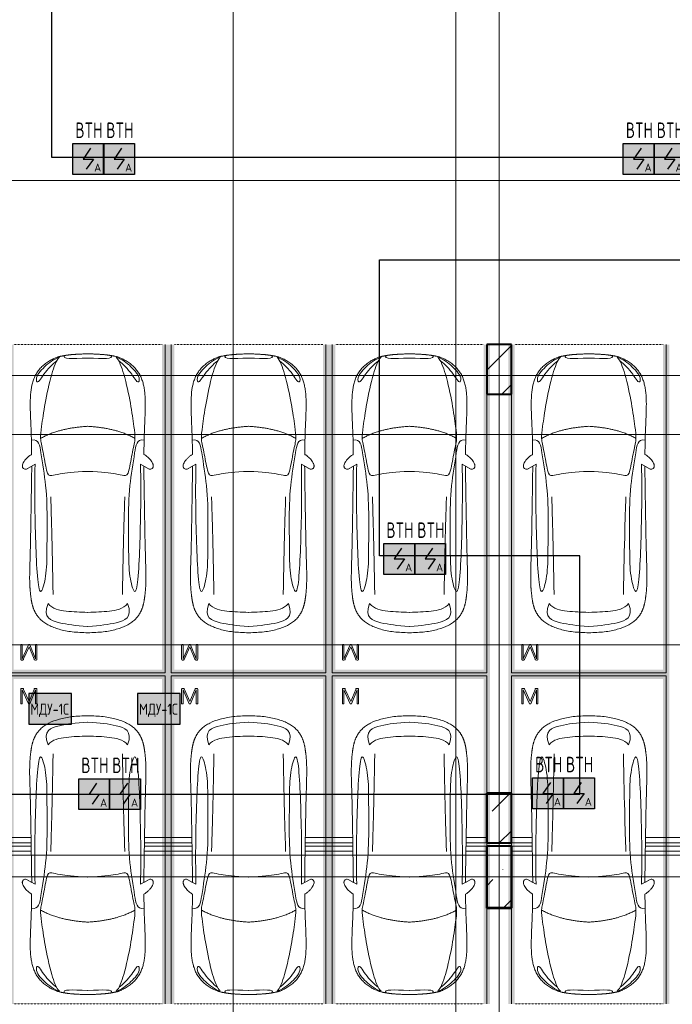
# Model space of a CAD drawing. Header units: millimetres. Extents: x -135639 to 224623, y -383017 to -59102.
# Tile 191 of 256: x 103143 to 113694, y -304223 to -288318. Entities that reach past the tile are written whole.
import ezdxf
from ezdxf.enums import TextEntityAlignment as Align

# ---------------------------------------------------------------- set-up
doc = ezdxf.new("R2010")
doc.units = ezdxf.units.MM
for name, pattern in [('CONTINOUS', [0]), ('Линия сетки', [25, 20, -2.5, 0, -2.5]), ('Невидимые', [5, 3, -2]), ('Штрих_3_3_', [6, 3, -3])]:
    doc.linetypes.add(name, pattern=pattern)
for name, color, linetype, lineweight in [('A-000-M_MASS', 7, 'Continuous', 18), ('A-200-M_WALL_INT', 7, 'Continuous', 18), ('C-953-M_PARKING', 7, 'Continuous', 18), ('C-953-MH_PARKING', 7, 'Невидимые', 18), ('S-280-M_COLUMN', 7, 'Continuous', 18), ('Z-030-M_GRID', 7, 'Continuous', 9), ('Арматура воздуховодов', 7, 'Continuous', 18), ('ОС', 5, 'Continuous', 25), ('ПС', 7, 'Continuous', 40), ('СС-011-ПОЖ-СИГНАЛИЗАЦИЯ', 1, 'Continuous', 30)]:
    doc.layers.add(name, color=color, linetype=linetype, lineweight=lineweight)
doc.layers.add('ССПС', color=5, linetype='Continuous')
doc.styles.add('1111', font='isocpeur.ttf')

# ---------------------------------------------------------------- blocks, each defined once
blk = doc.blocks.new('A_PAR_Parking - M-2663509-B2_-11_400_')
at = {"layer": 'C-953-M_PARKING', "true_color": 0xf7f9fb}
blk.add_hatch(color=7, dxfattribs=at).paths.add_polyline_path([(-1300, 2650), (-1300, -2700), (1300, -2700), (1300, 2650), (1200, 2650), (1200, -2600), (-1200, -2600), (-1200, 2650)])
at = {"layer": 'A-000-M_MASS', "color": 253, "true_color": 0xaaaaaa}
for p, q in [((-853, 717), (-993, 639)), ((-906, 687), (-993, 639)), ((853, 717), (993, 639)), ((993, 639), (906, 687))]:
    blk.add_line(p, q, dxfattribs=at)
for centre, start, end in [((-1010, 678), 223.4184, 293.9305), ((1010, 678), 246.0695, 316.5816)]:
    blk.add_arc(centre, 42.2, start, end, dxfattribs=at)
for points, knots in [([(-908, 876), (-908, 976), (-911, 1161), (-920, 1362), (-926, 1508), (-930, 1645), (-930, 1769), (-922, 1880), (-911, 1957), (-894, 2031), (-871, 2100), (-841, 2165), (-809, 2216), (-779, 2254), (-754, 2281), (-727, 2307), (-698, 2332), (-667, 2355), (-636, 2376), (-604, 2395), (-574, 2412), (-545, 2426), (-519, 2438), (-500, 2445), (-485, 2450), (-474, 2453), (-463, 2456), (-452, 2458), (-440, 2461), (-428, 2463), (-414, 2466), (-402, 2468), (-391, 2470), (-383, 2471), (-376, 2473), (-370, 2474), (-363, 2475), (-356, 2476), (-349, 2477), (-343, 2478), (-337, 2479), (-330, 2480), (-324, 2481), (-317, 2481), (-309, 2482), (-301, 2483), (-293, 2484), (-285, 2485), (-276, 2486), (-263, 2487), (-249, 2488), (-235, 2489), (-223, 2490), (-211, 2491), (-199, 2492), (-186, 2493), (-168, 2494), (-148, 2495), (-127, 2496), (-106, 2497), (-77, 2498), (-40, 2500), (-13, 2501), (1, 2501)], [-1, -1, -1, -1, -0.913265, -0.826531, -0.783163, -0.739796, -0.653061, -0.612245, -0.571429, -0.530612, -0.489796, -0.44898, -0.408163, -0.387755, -0.367347, -0.346939, -0.326531, -0.306122, -0.285714, -0.265306, -0.244898, -0.22449, -0.204082, -0.183673, -0.173469, -0.163265, -0.153061, -0.142857, -0.132653, -0.122449, -0.112245, -0.102041, -0.096939, -0.091837, -0.086735, -0.084184, -0.081633, -0.076531, -0.07398, -0.071429, -0.068878, -0.066327, -0.063776, -0.061224, -0.058673, -0.056122, -0.053571, -0.05102, -0.048469, -0.045918, -0.040816, -0.038265, -0.035714, -0.033163, -0.030612, -0.028061, -0.02551, -0.020408, -0.017857, -0.015306, -0.010204, -0.005102, 0, 0, 0, 0]), ([(-480, 2441), (-586, 2392), (-719, 2283), (-847, 2128), (-828, 2057)], [0, 0, 0, 0, 0.53668, 1.024735, 1.024735, 1.024735, 1.024735]), ([(-459, 2446), (-508, 2398), (-601, 2147), (-696, 1684), (-744, 1354), (-774, 1106), (-734, 996), (-660, 552), (-618, 522), (-447, 565), (-234, 590), (-2, 602)], [0, 0, 0, 0, 0.884172, 2.058368, 3.212407, 3.977765, 4.871213, 5.547774, 6.288901, 6.772879, 7.454401, 7.454401, 7.454401, 7.454401]), ([(1, 2501), (22, 2500), (51, 2499), (88, 2498), (113, 2497), (137, 2496), (160, 2494), (181, 2493), (201, 2492), (219, 2491), (237, 2489), (253, 2488), (268, 2487), (282, 2485), (295, 2484), (307, 2483), (320, 2481), (330, 2480), (338, 2479), (345, 2478), (350, 2477), (356, 2476), (361, 2475), (366, 2474), (371, 2473), (377, 2472), (385, 2471), (393, 2469), (403, 2467), (416, 2465), (434, 2462), (454, 2458), (476, 2453), (498, 2446), (521, 2437), (555, 2422), (605, 2396), (669, 2355), (730, 2307), (773, 2263), (802, 2225), (823, 2195), (841, 2164), (857, 2132), (871, 2099), (887, 2053), (904, 1994), (915, 1931), (922, 1879), (926, 1839), (928, 1798), (930, 1756), (930, 1720), (931, 1690), (931, 1667), (930, 1645), (930, 1621), (929, 1598), (929, 1566), (927, 1526), (925, 1459), (919, 1336), (911, 1145), (908, 970), (908, 876)], [-1, -1, -1, -1, -0.992347, -0.98852, -0.984694, -0.980867, -0.977041, -0.973214, -0.969388, -0.965561, -0.961735, -0.957908, -0.954082, -0.950255, -0.946429, -0.942602, -0.938776, -0.933673, -0.931122, -0.928571, -0.92602, -0.923469, -0.920918, -0.918367, -0.915816, -0.913265, -0.908163, -0.903061, -0.897959, -0.887755, -0.877551, -0.857143, -0.836735, -0.816327, -0.795918, -0.77551, -0.734694, -0.693878, -0.653061, -0.612245, -0.591837, -0.571429, -0.55102, -0.530612, -0.510204, -0.489796, -0.44898, -0.408163, -0.387755, -0.367347, -0.346939, -0.326531, -0.306122, -0.295918, -0.285714, -0.27551, -0.265306, -0.255102, -0.244898, -0.22449, -0.204082, -0.163265, -0.081633, 0, 0, 0, 0]), ([(459, 2446), (508, 2398), (601, 2147), (696, 1684), (744, 1354), (774, 1106), (734, 996), (660, 552), (618, 522), (447, 565), (234, 590), (2, 602)], [0, 0, 0, 0, 0.884172, 2.058368, 3.212407, 3.977765, 4.871213, 5.547774, 6.288901, 6.772879, 7.454401, 7.454401, 7.454401, 7.454401]), ([(480, 2441), (586, 2392), (719, 2283), (847, 2128), (828, 2057)], [0, 0, 0, 0, 0.53668, 1.024735, 1.024735, 1.024735, 1.024735]), ([(-828, 2057), (-803, 2016), (-728, 2173), (-566, 2339), (-505, 2381)], [0, 0, 0, 0, 0.497572, 1.022643, 1.022643, 1.022643, 1.022643]), ([(828, 2057), (803, 2016), (728, 2173), (566, 2339), (505, 2381)], [0, 0, 0, 0, 0.497572, 1.022643, 1.022643, 1.022643, 1.022643]), ([(-908, 1106), (-792, 1130), (-753, 859), (-663, 332), (-655, -196), (-661, -684), (-663, -1068), (-764, -1443), (-817, -1157), (-842, -605), (-857, -17), (-857, 454), (-853, 717)], [0, 0, 0, 0, 1.013953, 2.476159, 4.172855, 5.704608, 7.082231, 8.244161, 9.589947, 11.154659, 12.917121, 14.362976, 14.362976, 14.362976, 14.362976]), ([(908, 1106), (792, 1130), (753, 859), (663, 332), (655, -196), (661, -684), (663, -1068), (764, -1443), (817, -1157), (842, -605), (857, -17), (857, 454), (853, 717)], [0, 0, 0, 0, 1.013953, 2.476159, 4.172855, 5.704608, 7.082231, 8.244161, 9.589947, 11.154659, 12.917121, 14.362976, 14.362976, 14.362976, 14.362976]), ([(-1041, 649), (-1044, 652), (-1049, 657), (-1053, 664), (-1055, 669), (-1057, 675), (-1058, 682), (-1058, 688), (-1058, 702), (-1052, 723), (-1036, 756), (-1011, 790), (-985, 818), (-962, 839), (-944, 853), (-926, 866), (-914, 873), (-908, 876)], [-1, -1, -1, -1, -0.941667, -0.9125, -0.883333, -0.854167, -0.825, -0.795833, -0.766667, -0.65, -0.533333, -0.4, -0.266667, -0.2, -0.133333, -0.066667, 0, 0, 0, 0]), ([(908, 876), (913, 873), (923, 867), (944, 853), (971, 832), (1000, 803), (1026, 771), (1043, 742), (1053, 719), (1057, 703), (1059, 690), (1058, 680), (1056, 673), (1054, 666), (1050, 658), (1045, 652), (1041, 649)], [-1, -1, -1, -1, -0.941667, -0.883333, -0.766667, -0.65, -0.533333, -0.4, -0.333333, -0.266667, -0.2, -0.166667, -0.133333, -0.1, -0.066667, 0, 0, 0, 0]), ([(0, -2004), (-45, -2004), (-132, -2001), (-252, -1991), (-362, -1974), (-462, -1950), (-551, -1921), (-630, -1886), (-686, -1853), (-726, -1824), (-753, -1802), (-774, -1782), (-789, -1766), (-799, -1753), (-809, -1740), (-819, -1727), (-828, -1714), (-836, -1701), (-844, -1688), (-851, -1674), (-858, -1661), (-864, -1647), (-870, -1634), (-876, -1620), (-881, -1606), (-885, -1592), (-890, -1578), (-894, -1565), (-897, -1551), (-901, -1537), (-904, -1524), (-907, -1510), (-909, -1497), (-912, -1483), (-914, -1470), (-916, -1457), (-918, -1444), (-919, -1432), (-921, -1419), (-923, -1403), (-925, -1383), (-928, -1361), (-930, -1339), (-932, -1318), (-934, -1290), (-936, -1257), (-938, -1218), (-939, -1179), (-940, -1139), (-940, -1097), (-939, -1039), (-938, -958), (-934, -846), (-931, -714), (-926, -559), (-923, -376), (-919, -163), (-915, 82), (-911, 315), (-908, 521), (-907, 631), (-906, 687)], [-1, -1, -1, -1, -0.97619, -0.952381, -0.928571, -0.904762, -0.880952, -0.857143, -0.833333, -0.821429, -0.809524, -0.797619, -0.791667, -0.785714, -0.779762, -0.77381, -0.767857, -0.761905, -0.755952, -0.75, -0.744048, -0.738095, -0.732143, -0.72619, -0.720238, -0.714286, -0.708333, -0.702381, -0.696429, -0.690476, -0.684524, -0.678571, -0.672619, -0.666667, -0.660714, -0.654762, -0.64881, -0.642857, -0.636905, -0.630952, -0.619048, -0.607143, -0.595238, -0.583333, -0.571429, -0.547619, -0.52381, -0.5, -0.47619, -0.452381, -0.428571, -0.380952, -0.333333, -0.285714, -0.238095, -0.190476, -0.142857, -0.095238, -0.047619, -0.02381, 0, 0, 0, 0]), ([(906, 687), (907, 631), (908, 521), (911, 367), (913, 222), (916, 41), (919, -163), (923, -376), (926, -559), (930, -688), (932, -780), (934, -844), (936, -902), (938, -956), (939, -1007), (940, -1053), (940, -1097), (940, -1139), (939, -1179), (938, -1218), (936, -1257), (934, -1290), (932, -1318), (930, -1339), (928, -1361), (925, -1383), (923, -1403), (921, -1419), (919, -1432), (918, -1444), (916, -1457), (914, -1470), (912, -1483), (909, -1497), (907, -1510), (904, -1524), (901, -1537), (897, -1551), (894, -1565), (890, -1578), (885, -1592), (881, -1606), (876, -1620), (870, -1634), (864, -1647), (858, -1661), (851, -1674), (844, -1688), (836, -1701), (828, -1714), (819, -1727), (809, -1740), (799, -1753), (789, -1766), (774, -1782), (753, -1802), (726, -1824), (686, -1853), (607, -1900), (495, -1942), (362, -1974), (252, -1991), (132, -2001), (45, -2004), (0, -2004)], [-1, -1, -1, -1, -0.97619, -0.952381, -0.928571, -0.904762, -0.857143, -0.809524, -0.761905, -0.714286, -0.690476, -0.666667, -0.642857, -0.619048, -0.595238, -0.571429, -0.547619, -0.52381, -0.5, -0.47619, -0.452381, -0.428571, -0.416667, -0.404762, -0.392857, -0.380952, -0.369048, -0.363095, -0.357143, -0.35119, -0.345238, -0.339286, -0.333333, -0.327381, -0.321429, -0.315476, -0.309524, -0.303571, -0.297619, -0.291667, -0.285714, -0.279762, -0.27381, -0.267857, -0.261905, -0.255952, -0.25, -0.244048, -0.238095, -0.232143, -0.22619, -0.220238, -0.214286, -0.208333, -0.202381, -0.190476, -0.178571, -0.166667, -0.142857, -0.095238, -0.071429, -0.047619, -0.02381, 0, 0, 0, 0]), ([(-643, -1535), (-732, -1765), (-468, -1855), (-203, -1891), (-2, -1902)], [0, 0, 0, 0, 0.867049, 1.684227, 1.684227, 1.684227, 1.684227]), ([(-643, -1535), (-570, -1622), (-349, -1664), (-124, -1672), (-2, -1676)], [0, 0, 0, 0, 0.616728, 1.242165, 1.242165, 1.242165, 1.242165]), ([(643, -1535), (732, -1765), (468, -1855), (203, -1891), (2, -1902)], [0, 0, 0, 0, 0.867049, 1.684227, 1.684227, 1.684227, 1.684227]), ([(643, -1535), (570, -1622), (349, -1664), (124, -1672), (2, -1676)], [0, 0, 0, 0, 0.616728, 1.242165, 1.242165, 1.242165, 1.242165])]:
    blk.add_open_spline(points, degree=3, knots=knots, dxfattribs=at)
for points, degree in [([(-376, 2470), (-425, 2412), (-257, 2425), (-2, 2432)], 3), ([(376, 2470), (425, 2412), (257, 2425), (2, 2432)], 3), ([(-2, 1330), (-478, 1299), (-762, 1135)], 2), ([(2, 1330), (478, 1299), (762, 1135)], 2), ([(-599, 190), (-592, 24), (-575, -588), (-560, -1389)], 3), ([(599, 190), (592, 24), (575, -588), (560, -1389)], 3)]:
    blk.add_open_spline(points, degree=degree, dxfattribs=at)
at = {"layer": 'C-953-M_PARKING', "color": 253, "true_color": 0xaaaaaa}
for p, q in [((-1250, -2650), (-1250, 2650)), ((1250, 2650), (1250, -2650)), ((823, -2198), (822, -2200)), ((822, -2200), (822, -2434)), ((825, -2196), (823, -2198)), ((823, -2198), (825, -2196)), ((828, -2195), (825, -2196)), ((825, -2196), (828, -2195)), ((834, -2195), (828, -2195)), ((840, -2195), (834, -2195)), ((844, -2196), (840, -2195)), ((840, -2195), (844, -2196)), ((846, -2198), (844, -2196)), ((844, -2196), (846, -2198)), ((846, -2200), (846, -2198)), ((938, -2199), (846, -2425)), ((846, -2425), (846, -2200)), ((939, -2197), (938, -2199)), ((938, -2199), (939, -2197)), ((941, -2196), (939, -2197)), ((939, -2197), (941, -2196)), ((944, -2195), (941, -2196)), ((941, -2196), (944, -2195)), ((949, -2195), (944, -2195)), ((944, -2195), (949, -2195)), ((953, -2195), (949, -2195)), ((949, -2195), (953, -2195)), ((956, -2196), (953, -2195)), ((953, -2195), (956, -2196)), ((958, -2197), (956, -2196)), ((956, -2196), (958, -2197)), ((960, -2199), (958, -2197)), ((958, -2197), (960, -2199)), ((1059, -2425), (960, -2199)), ((1061, -2196), (1059, -2198)), ((1059, -2198), (1061, -2196)), ((1059, -2198), (1059, -2200)), ((1059, -2200), (1059, -2425)), ((1065, -2195), (1061, -2196)), ((1061, -2196), (1065, -2195)), ((1070, -2195), (1065, -2195)), ((1076, -2195), (1070, -2195)), ((1080, -2196), (1076, -2195)), ((1076, -2195), (1080, -2196)), ((1082, -2198), (1080, -2196)), ((1080, -2196), (1082, -2198)), ((1083, -2200), (1082, -2198)), ((1082, -2198), (1083, -2200)), ((1083, -2434), (1083, -2200)), ((869, -2430), (950, -2232)), ((950, -2232), (1037, -2429)), ((822, -2434), (826, -2443)), ((826, -2443), (833, -2446)), ((833, -2446), (846, -2446)), ((846, -2446), (855, -2445)), ((855, -2445), (861, -2442)), ((861, -2442), (866, -2437)), ((866, -2437), (869, -2430)), ((1037, -2429), (1041, -2437)), ((1041, -2437), (1046, -2442)), ((1046, -2442), (1051, -2445)), ((1051, -2445), (1058, -2446)), ((1058, -2446), (1072, -2446)), ((1072, -2446), (1075, -2445)), ((1075, -2445), (1072, -2446)), ((1075, -2445), (1079, -2443)), ((1079, -2443), (1075, -2445)), ((1079, -2443), (1082, -2440)), ((1082, -2440), (1079, -2443)), ((1082, -2440), (1083, -2434)), ((1250, -2650), (-1250, -2650))]:
    blk.add_line(p, q, dxfattribs=at)
at = {"layer": 'C-953-MH_PARKING', "color": 253, "linetype": 'Штрих_3_3_', "true_color": 0xaaaaaa}
blk.add_line((-1200, 2650), (1200, 2650), dxfattribs=at)
blk = doc.blocks.new('A_PAR_Parking - M-V4-B2_-11_400_')
at = {"layer": 'C-953-M_PARKING', "true_color": 0xf7f9fb}
blk.add_hatch(color=7, dxfattribs=at).paths.add_polyline_path([(-1300, -2580), (-1300, -2650), (-1200, -2650), (-1200, 2600), (1200, 2600), (1200, -2650), (1300, -2650), (1300, 2700), (-1300, 2700), (-1300, -1886)])
at = {"layer": 'A-000-M_MASS', "color": 253, "true_color": 0xaaaaaa}
for p, q in [((-853, -717), (-993, -639)), ((-906, -687), (-993, -639)), ((853, -717), (993, -639)), ((993, -639), (906, -687))]:
    blk.add_line(p, q, dxfattribs=at)
for centre, start, end in [((-1010, -678), 66.0695, 136.5816), ((1010, -678), 43.4184, 113.9305)]:
    blk.add_arc(centre, 42.2, start, end, dxfattribs=at)
for points, knots in [([(0, 2004), (-45, 2004), (-132, 2001), (-252, 1991), (-362, 1974), (-495, 1942), (-607, 1900), (-686, 1853), (-726, 1824), (-753, 1802), (-774, 1782), (-789, 1766), (-799, 1753), (-809, 1740), (-819, 1727), (-828, 1714), (-836, 1701), (-844, 1688), (-851, 1674), (-858, 1661), (-864, 1647), (-870, 1634), (-876, 1620), (-881, 1606), (-885, 1592), (-890, 1578), (-894, 1565), (-897, 1551), (-901, 1537), (-904, 1524), (-907, 1510), (-909, 1497), (-912, 1483), (-914, 1470), (-916, 1457), (-918, 1444), (-919, 1432), (-921, 1419), (-923, 1403), (-925, 1383), (-928, 1361), (-930, 1339), (-932, 1318), (-934, 1290), (-936, 1257), (-938, 1218), (-939, 1179), (-940, 1139), (-940, 1097), (-940, 1053), (-939, 1007), (-938, 956), (-936, 902), (-934, 844), (-932, 780), (-930, 688), (-926, 559), (-923, 376), (-919, 163), (-915, -82), (-911, -315), (-908, -521), (-907, -631), (-906, -687)], [0, 0, 0, 0, 0.02381, 0.047619, 0.071429, 0.095238, 0.142857, 0.166667, 0.178571, 0.190476, 0.202381, 0.208333, 0.214286, 0.220238, 0.22619, 0.232143, 0.238095, 0.244048, 0.25, 0.255952, 0.261905, 0.267857, 0.27381, 0.279762, 0.285714, 0.291667, 0.297619, 0.303571, 0.309524, 0.315476, 0.321429, 0.327381, 0.333333, 0.339286, 0.345238, 0.35119, 0.357143, 0.363095, 0.369048, 0.380952, 0.392857, 0.404762, 0.416667, 0.428571, 0.452381, 0.47619, 0.5, 0.52381, 0.547619, 0.571429, 0.595238, 0.619048, 0.642857, 0.666667, 0.690476, 0.714286, 0.761905, 0.809524, 0.857143, 0.904762, 0.952381, 0.97619, 1, 1, 1, 1]), ([(906, -687), (907, -631), (908, -521), (911, -367), (913, -222), (916, -41), (919, 163), (923, 376), (926, 559), (930, 688), (932, 780), (935, 865), (938, 958), (939, 1039), (940, 1097), (940, 1139), (939, 1179), (938, 1218), (937, 1250), (935, 1277), (933, 1304), (930, 1332), (928, 1361), (925, 1383), (923, 1403), (921, 1419), (919, 1432), (918, 1444), (916, 1457), (914, 1470), (912, 1483), (909, 1497), (907, 1510), (904, 1524), (901, 1537), (897, 1551), (894, 1565), (890, 1578), (885, 1592), (881, 1606), (876, 1620), (870, 1634), (864, 1647), (858, 1661), (851, 1674), (844, 1688), (836, 1701), (828, 1714), (819, 1727), (809, 1740), (799, 1753), (789, 1766), (774, 1782), (753, 1802), (726, 1824), (686, 1853), (630, 1886), (551, 1921), (462, 1950), (362, 1974), (252, 1991), (132, 2001), (45, 2004), (0, 2004)], [0, 0, 0, 0, 0.02381, 0.047619, 0.071429, 0.095238, 0.142857, 0.190476, 0.238095, 0.285714, 0.309524, 0.333333, 0.380952, 0.428571, 0.452381, 0.47619, 0.5, 0.52381, 0.547619, 0.559524, 0.571429, 0.595238, 0.607143, 0.619048, 0.630952, 0.636905, 0.642857, 0.64881, 0.654762, 0.660714, 0.666667, 0.672619, 0.678571, 0.684524, 0.690476, 0.696429, 0.702381, 0.708333, 0.714286, 0.720238, 0.72619, 0.732143, 0.738095, 0.744048, 0.75, 0.755952, 0.761905, 0.767857, 0.77381, 0.779762, 0.785714, 0.791667, 0.797619, 0.809524, 0.821429, 0.833333, 0.857143, 0.880952, 0.904762, 0.928571, 0.952381, 0.97619, 1, 1, 1, 1]), ([(-643, 1535), (-732, 1765), (-468, 1855), (-203, 1891), (-2, 1902)], [0, 0, 0, 0, 0.867049, 1.684227, 1.684227, 1.684227, 1.684227]), ([(643, 1535), (732, 1765), (468, 1855), (203, 1891), (2, 1902)], [0, 0, 0, 0, 0.867049, 1.684227, 1.684227, 1.684227, 1.684227]), ([(-643, 1535), (-570, 1622), (-349, 1664), (-124, 1672), (-2, 1676)], [0, 0, 0, 0, 0.616728, 1.242165, 1.242165, 1.242165, 1.242165]), ([(643, 1535), (570, 1622), (349, 1664), (124, 1672), (2, 1676)], [0, 0, 0, 0, 0.616728, 1.242165, 1.242165, 1.242165, 1.242165]), ([(-908, -1106), (-792, -1130), (-753, -859), (-663, -332), (-655, 196), (-661, 684), (-663, 1068), (-764, 1443), (-817, 1157), (-842, 605), (-857, 17), (-857, -454), (-853, -717)], [0, 0, 0, 0, 1.013953, 2.476159, 4.172855, 5.704608, 7.082231, 8.244161, 9.589947, 11.154659, 12.917121, 14.362976, 14.362976, 14.362976, 14.362976]), ([(908, -1106), (792, -1130), (753, -859), (663, -332), (655, 196), (661, 684), (663, 1068), (764, 1443), (817, 1157), (842, 605), (857, 17), (857, -454), (853, -717)], [0, 0, 0, 0, 1.013953, 2.476159, 4.172855, 5.704608, 7.082231, 8.244161, 9.589947, 11.154659, 12.917121, 14.362976, 14.362976, 14.362976, 14.362976]), ([(-459, -2446), (-508, -2398), (-601, -2147), (-696, -1684), (-744, -1354), (-774, -1106), (-734, -996), (-660, -552), (-618, -522), (-447, -565), (-234, -590), (-2, -602)], [0, 0, 0, 0, 0.884172, 2.058368, 3.212407, 3.977765, 4.871213, 5.547774, 6.288901, 6.772879, 7.454401, 7.454401, 7.454401, 7.454401]), ([(459, -2446), (508, -2398), (601, -2147), (696, -1684), (744, -1354), (774, -1106), (734, -996), (660, -552), (618, -522), (447, -565), (234, -590), (2, -602)], [0, 0, 0, 0, 0.884172, 2.058368, 3.212407, 3.977765, 4.871213, 5.547774, 6.288901, 6.772879, 7.454401, 7.454401, 7.454401, 7.454401]), ([(-1041, -649), (-1045, -652), (-1050, -658), (-1054, -666), (-1056, -673), (-1058, -680), (-1059, -690), (-1057, -703), (-1053, -719), (-1043, -742), (-1026, -771), (-1000, -803), (-971, -832), (-944, -853), (-923, -867), (-913, -873), (-908, -876)], [0, 0, 0, 0, 0.066667, 0.1, 0.133333, 0.166667, 0.2, 0.266667, 0.333333, 0.4, 0.533333, 0.65, 0.766667, 0.883333, 0.941667, 1, 1, 1, 1]), ([(908, -876), (914, -873), (926, -866), (944, -853), (962, -839), (985, -818), (1011, -790), (1036, -756), (1052, -723), (1058, -702), (1058, -688), (1058, -682), (1057, -675), (1055, -669), (1053, -664), (1049, -657), (1044, -652), (1041, -649)], [0, 0, 0, 0, 0.066667, 0.133333, 0.2, 0.266667, 0.4, 0.533333, 0.65, 0.766667, 0.795833, 0.825, 0.854167, 0.883333, 0.9125, 0.941667, 1, 1, 1, 1]), ([(-908, -876), (-908, -970), (-911, -1145), (-919, -1337), (-925, -1476), (-928, -1559), (-929, -1622), (-930, -1660), (-930, -1690), (-930, -1713), (-929, -1734), (-929, -1756), (-928, -1777), (-927, -1805), (-925, -1840), (-921, -1880), (-916, -1919), (-910, -1957), (-902, -1994), (-893, -2030), (-882, -2065), (-870, -2099), (-856, -2133), (-840, -2165), (-821, -2196), (-801, -2225), (-772, -2263), (-729, -2308), (-668, -2356), (-604, -2396), (-554, -2423), (-519, -2438), (-496, -2446), (-474, -2453), (-452, -2458), (-432, -2462), (-414, -2466), (-402, -2468), (-391, -2470), (-383, -2471), (-376, -2473), (-370, -2474), (-365, -2475), (-360, -2475), (-354, -2476), (-349, -2477), (-343, -2478), (-337, -2479), (-328, -2480), (-318, -2481), (-305, -2483), (-293, -2484), (-280, -2486), (-266, -2487), (-251, -2488), (-235, -2489), (-218, -2491), (-199, -2492), (-179, -2493), (-158, -2495), (-135, -2496), (-111, -2497), (-86, -2498), (-50, -2499), (-20, -2500), (1, -2501)], [0, 0, 0, 0, 0.081633, 0.163265, 0.204082, 0.244898, 0.265306, 0.285714, 0.295918, 0.306122, 0.316327, 0.326531, 0.336735, 0.346939, 0.367347, 0.387755, 0.408163, 0.428571, 0.44898, 0.469388, 0.489796, 0.510204, 0.530612, 0.55102, 0.571429, 0.591837, 0.612245, 0.653061, 0.693878, 0.734694, 0.77551, 0.795918, 0.816327, 0.836735, 0.857143, 0.877551, 0.887755, 0.897959, 0.903061, 0.908163, 0.913265, 0.915816, 0.918367, 0.920918, 0.923469, 0.92602, 0.928571, 0.931122, 0.933673, 0.938776, 0.942602, 0.946429, 0.950255, 0.954082, 0.957908, 0.961735, 0.965561, 0.969388, 0.973214, 0.977041, 0.980867, 0.984694, 0.98852, 0.992347, 1, 1, 1, 1]), ([(1, -2501), (15, -2501), (42, -2500), (79, -2498), (108, -2497), (129, -2496), (145, -2495), (160, -2494), (174, -2494), (188, -2493), (205, -2492), (221, -2490), (237, -2489), (247, -2488), (258, -2488), (268, -2487), (277, -2486), (289, -2485), (303, -2483), (316, -2482), (325, -2480), (332, -2479), (338, -2479), (345, -2478), (350, -2477), (358, -2476), (365, -2474), (371, -2473), (377, -2472), (385, -2471), (393, -2469), (403, -2467), (416, -2465), (429, -2463), (442, -2460), (454, -2458), (465, -2455), (476, -2452), (487, -2449), (501, -2445), (521, -2437), (547, -2426), (575, -2412), (606, -2395), (637, -2376), (679, -2347), (730, -2307), (781, -2254), (824, -2196), (858, -2133), (884, -2065), (911, -1970), (929, -1835), (932, -1681), (928, -1539), (922, -1387), (912, -1177), (908, -982), (908, -876)], [0, 0, 0, 0, 0.005102, 0.010204, 0.015306, 0.017857, 0.020408, 0.022959, 0.02551, 0.028061, 0.030612, 0.035714, 0.038265, 0.040816, 0.043367, 0.045918, 0.048469, 0.05102, 0.056122, 0.061224, 0.063776, 0.066327, 0.068878, 0.071429, 0.07398, 0.076531, 0.081633, 0.084184, 0.086735, 0.091837, 0.096939, 0.102041, 0.112245, 0.122449, 0.132653, 0.142857, 0.153061, 0.163265, 0.173469, 0.183673, 0.204082, 0.22449, 0.244898, 0.265306, 0.285714, 0.306122, 0.346939, 0.387755, 0.428571, 0.469388, 0.510204, 0.55102, 0.632653, 0.72449, 0.770408, 0.816327, 0.908163, 1, 1, 1, 1]), ([(-480, -2441), (-586, -2392), (-719, -2283), (-847, -2128), (-828, -2057)], [0, 0, 0, 0, 0.53668, 1.024735, 1.024735, 1.024735, 1.024735]), ([(-828, -2057), (-803, -2016), (-728, -2173), (-566, -2339), (-505, -2381)], [0, 0, 0, 0, 0.497572, 1.022643, 1.022643, 1.022643, 1.022643]), ([(480, -2441), (586, -2392), (719, -2283), (847, -2128), (828, -2057)], [0, 0, 0, 0, 0.53668, 1.024735, 1.024735, 1.024735, 1.024735]), ([(828, -2057), (803, -2016), (728, -2173), (566, -2339), (505, -2381)], [0, 0, 0, 0, 0.497572, 1.022643, 1.022643, 1.022643, 1.022643])]:
    blk.add_open_spline(points, degree=3, knots=knots, dxfattribs=at)
for points, degree in [([(-599, -190), (-592, -24), (-575, 588), (-560, 1389)], 3), ([(599, -190), (592, -24), (575, 588), (560, 1389)], 3), ([(-2, -1330), (-478, -1299), (-762, -1135)], 2), ([(2, -1330), (478, -1299), (762, -1135)], 2), ([(-376, -2470), (-425, -2412), (-257, -2425), (-2, -2432)], 3), ([(376, -2470), (425, -2412), (257, -2425), (2, -2432)], 3)]:
    blk.add_open_spline(points, degree=degree, dxfattribs=at)
at = {"layer": 'C-953-M_PARKING', "color": 253, "true_color": 0xaaaaaa}
for p, q in [((1250, 2650), (-1250, 2650)), ((-1250, 2650), (-1250, -2650)), ((1250, -2650), (1250, 2650)), ((826, 2443), (822, 2434)), ((822, 2434), (822, 2200)), ((833, 2446), (826, 2443)), ((846, 2446), (833, 2446)), ((855, 2445), (846, 2446)), ((846, 2200), (846, 2425)), ((846, 2425), (938, 2199)), ((861, 2442), (855, 2445)), ((866, 2437), (861, 2442)), ((869, 2430), (866, 2437)), ((950, 2232), (869, 2430)), ((1037, 2429), (950, 2232)), ((960, 2199), (1059, 2425)), ((1041, 2437), (1037, 2429)), ((1046, 2442), (1041, 2437)), ((1051, 2445), (1046, 2442)), ((1058, 2446), (1051, 2445)), ((1072, 2446), (1058, 2446)), ((1059, 2425), (1059, 2200)), ((1075, 2445), (1072, 2446)), ((1072, 2446), (1075, 2445)), ((1079, 2443), (1075, 2445)), ((1075, 2445), (1079, 2443)), ((1082, 2440), (1079, 2443)), ((1079, 2443), (1082, 2440)), ((1083, 2434), (1082, 2440)), ((1083, 2200), (1083, 2434)), ((822, 2200), (823, 2198)), ((823, 2198), (825, 2196)), ((825, 2196), (823, 2198)), ((825, 2196), (828, 2195)), ((828, 2195), (825, 2196)), ((828, 2195), (834, 2195)), ((834, 2195), (840, 2195)), ((840, 2195), (844, 2196)), ((844, 2196), (840, 2195)), ((844, 2196), (846, 2198)), ((846, 2198), (844, 2196)), ((846, 2198), (846, 2200)), ((938, 2199), (939, 2197)), ((939, 2197), (938, 2199)), ((939, 2197), (941, 2196)), ((941, 2196), (939, 2197)), ((941, 2196), (944, 2195)), ((944, 2195), (941, 2196)), ((944, 2195), (949, 2195)), ((949, 2195), (944, 2195)), ((949, 2195), (953, 2195)), ((953, 2195), (949, 2195)), ((953, 2195), (956, 2196)), ((956, 2196), (953, 2195)), ((956, 2196), (958, 2197)), ((958, 2197), (956, 2196)), ((958, 2197), (960, 2199)), ((960, 2199), (958, 2197)), ((1059, 2200), (1059, 2198)), ((1059, 2198), (1061, 2196)), ((1061, 2196), (1059, 2198)), ((1061, 2196), (1065, 2195)), ((1065, 2195), (1061, 2196)), ((1065, 2195), (1070, 2195)), ((1070, 2195), (1076, 2195)), ((1076, 2195), (1080, 2196)), ((1080, 2196), (1076, 2195)), ((1080, 2196), (1082, 2198)), ((1082, 2198), (1080, 2196)), ((1082, 2198), (1083, 2200)), ((1083, 2200), (1082, 2198))]:
    blk.add_line(p, q, dxfattribs=at)
at = {"layer": 'C-953-MH_PARKING', "color": 253, "linetype": 'Штрих_3_3_', "true_color": 0xaaaaaa}
blk.add_line((-1200, -2650), (1200, -2650), dxfattribs=at)
blk = doc.blocks.new('CP_ДШ_Hanytex_TopJoint 24C - CP_ДШ_Hanytex_TopJoint 24C-3950257-B2_-11_400_')
at = {"layer": 'A-000-M_MASS', "color": 253, "true_color": 0xaaaaaa}
for p, q in [((333, 110), (0, 110)), ((335, 25), (0, 25)), ((0, 25), (0, -25)), ((0, -25), (0, 25)), ((3035, 25), (2165, 25)), ((3033, 110), (2167, 110)), ((5200, 25), (4865, 25)), ((5200, 110), (4867, 110)), ((5200, -25), (5200, 25)), ((5200, 25), (5200, -25)), ((0, -25), (335, -25)), ((337, -110), (0, -110)), ((3037, -110), (2163, -110)), ((2165, -25), (3035, -25)), ((5200, -110), (4863, -110)), ((4865, -25), (5200, -25))]:
    blk.add_line(p, q, dxfattribs=at)
blk = doc.blocks.new('CP_ДШ_Hanytex_TopJoint 24C - CP_ДШ_Hanytex_TopJoint 24C-3950258-B2_-11_400_')
at = {"layer": 'A-000-M_MASS', "color": 253, "true_color": 0xaaaaaa}
for p, q in [((333, 110), (0, 110)), ((335, 25), (0, 25)), ((0, 25), (0, -25)), ((0, -25), (0, 25)), ((2935, 25), (2165, 25)), ((2933, 110), (2167, 110)), ((5535, 25), (4765, 25)), ((5533, 110), (4767, 110)), ((7700, 25), (7365, 25)), ((7700, 110), (7367, 110)), ((7700, -25), (7700, 25)), ((7700, 25), (7700, -25)), ((0, -25), (335, -25)), ((337, -110), (0, -110)), ((2937, -110), (2163, -110)), ((2165, -25), (2935, -25)), ((5537, -110), (4763, -110)), ((4765, -25), (5535, -25)), ((7700, -110), (7363, -110)), ((7365, -25), (7700, -25))]:
    blk.add_line(p, q, dxfattribs=at)
blk = doc.blocks.new('135_SLK_GD_AR_rvt-1-B2_-11_400_')
at = {"layer": 'A-200-M_WALL_INT', "color": 253, "lineweight": 40, "true_color": 0xaaaaaa}
for p, q in [((119250, 60902), (119248, 60902)), ((119248, 60902), (119248, 60100)), ((119652, 60902), (119250, 60902)), ((119652, 60900), (119652, 60902)), ((119652, 60100), (119652, 60900)), ((119248, 60100), (119250, 60100)), ((119250, 60050), (119248, 60050)), ((119248, 60050), (119248, 59048)), ((119250, 59050), (119250, 60050)), ((119650, 60100), (119652, 60100)), ((119650, 60050), (119650, 59050)), ((119652, 60050), (119650, 60050)), ((119652, 59048), (119652, 60050)), ((119248, 59048), (119250, 59048)), ((119650, 59050), (119250, 59050)), ((119250, 59048), (119650, 59048)), ((119650, 59048), (119652, 59048))]:
    blk.add_line(p, q, dxfattribs=at)
at = {"layer": 'A-000-M_MASS', "color": 253, "lineweight": 18, "true_color": 0xaaaaaa}
for name, p in [('CP_ДШ_Hanytex_TopJoint 24C - CP_ДШ_Hanytex_TopJoint 24C-3950258-B2_-11_400_', (111550, 60075)), ('CP_ДШ_Hanytex_TopJoint 24C - CP_ДШ_Hanytex_TopJoint 24C-3950257-B2_-11_400_', (119650, 60075))]:
    blk.add_blockref(name, p, dxfattribs=at)
at = {"layer": 'C-953-M_PARKING', "color": 253, "lineweight": 18, "true_color": 0xaaaaaa, "rotation": 180}
for name, p in [('A_PAR_Parking - M-V4-B2_-11_400_', (112800, 65500)), ('A_PAR_Parking - M-V4-B2_-11_400_', (115400, 65500)), ('A_PAR_Parking - M-V4-B2_-11_400_', (118000, 65500)), ('A_PAR_Parking - M-V4-B2_-11_400_', (120900, 65500)), ('A_PAR_Parking - M-2663509-B2_-11_400_', (112800, 60150)), ('A_PAR_Parking - M-2663509-B2_-11_400_', (115400, 60150)), ('A_PAR_Parking - M-2663509-B2_-11_400_', (118000, 60150)), ('A_PAR_Parking - M-2663509-B2_-11_400_', (120900, 60150))]:
    blk.add_blockref(name, p, dxfattribs=at)
blk = doc.blocks.new('135_SLK_GD_KR_rvt-1-B2_-11_400_')
at = {"layer": 'S-280-M_COLUMN', "lineweight": 9, "true_color": 0xaaaaaa}
h = blk.add_hatch(dxfattribs=at)
h.set_pattern_fill('FP_5', color=253, style=0, pattern_type=2)
h.set_pattern_definition([(45, (0, 0), (-628.618, 628.618), []), (45, (628.6, 0), (-628.618, 628.618), [1111.25, -222.25, 6.706, -215.544])])
h.paths.add_polyline_path([(119250, 59050), (119650, 59050), (119650, 60050), (119250, 60050), (119250, 59540)])
at = {"layer": 'S-280-M_COLUMN', "color": 253, "lineweight": 40, "true_color": 0xaaaaaa}
for p, q in [((119650, 60050), (119250, 60050)), ((119250, 60050), (119250, 59050)), ((119650, 59050), (119650, 60050)), ((119250, 59050), (119650, 59050))]:
    blk.add_line(p, q, dxfattribs=at)
blk = doc.blocks.new('Бетон-Прямоугольная-Колонна - CLM_Подземные этажи_В60-400х800-1513627-B2_-11_400_')
at = {"layer": 'S-280-M_COLUMN', "lineweight": 9, "true_color": 0xaaaaaa}
h = blk.add_hatch(dxfattribs=at)
h.set_pattern_fill('FP_150', color=253, style=0, pattern_type=2)
h.set_pattern_definition([(45, (-119450, -67750), (-628.618, 628.618), []), (45, (-118821.4, -67750), (-628.618, 628.618), [1111.25, -222.25, 6.706, -215.544])])
h.paths.add_polyline_path([(200, -400), (200, 400), (-200, 400), (-200, -400), (-180, -400)])
at = {"layer": 'S-280-M_COLUMN', "color": 253, "lineweight": 40, "true_color": 0xaaaaaa}
for p, q in [((200, 400), (-200, 400)), ((-200, 400), (-200, -400)), ((200, -400), (200, 400)), ((-200, -400), (200, -400))]:
    blk.add_line(p, q, dxfattribs=at)
blk = doc.blocks.new('Бетон-Прямоугольная-Колонна - CLM_Подземные этажи_В60-400х800-V314-B2_-11_400_')
at = {"layer": 'S-280-M_COLUMN', "lineweight": 9, "true_color": 0xaaaaaa}
h = blk.add_hatch(dxfattribs=at)
h.set_pattern_fill('FP_193', color=253, style=0, pattern_type=2)
h.set_pattern_definition([(45, (-119450, -60500), (-628.618, 628.618), []), (45, (-118821.4, -60500), (-628.618, 628.618), [1111.25, -222.25, 6.706, -215.544])])
h.paths.add_polyline_path([(200, -400), (200, 400), (-200, 400), (-200, -400), (-180, -400)])
at = {"layer": 'S-280-M_COLUMN', "color": 253, "lineweight": 40, "true_color": 0xaaaaaa}
for p, q in [((200, 400), (-200, 400)), ((-200, 400), (-200, -400)), ((200, -400), (200, 400)), ((-200, -400), (200, -400))]:
    blk.add_line(p, q, dxfattribs=at)
blk = doc.blocks.new('135_SLK_K1-2-3_KR_rvt-1-B2_-11_400_')
at = {"layer": 'S-280-M_COLUMN', "color": 253, "lineweight": 18, "true_color": 0xaaaaaa}
for name, p in [('Бетон-Прямоугольная-Колонна - CLM_Подземные этажи_В60-400х800-1513627-B2_-11_400_', (119450, 67750)), ('Бетон-Прямоугольная-Колонна - CLM_Подземные этажи_В60-400х800-V314-B2_-11_400_', (119450, 60500))]:
    blk.add_blockref(name, p, dxfattribs=at)
blk = doc.blocks.new('-2 этаж')
at = {"layer": 'Z-030-M_GRID', "color": 253, "linetype": 'Линия сетки', "true_color": 0xaaaaaa}
for p, q in [((374242.3, -369621.4), (374242.3, -216207.4)), ((377842.3, -369621.2), (377842.3, -216207.4)), ((378542.3, -367088.3), (378542.3, -216207.4)), ((415039.6, -279127.3), (255409.8, -279127.3)), ((412503.2, -282277.3), (255410, -282277.3)), ((415039.8, -283227.3), (255410.1, -283227.3)), ((415040.1, -286627.3), (255410.3, -286627.3)), ((412500.3, -290027.3), (255410.5, -290027.3)), ((415043.2, -290377.3), (255410.5, -290377.3))]:
    blk.add_line(p, q, dxfattribs=at)
at = {"lineweight": 5}
for name in ['135_SLK_GD_KR_rvt-1-B2_-11_400_', '135_SLK_GD_AR_rvt-1-B2_-11_400_', '135_SLK_K1-2-3_KR_rvt-1-B2_-11_400_']:
    blk.add_blockref(name, (259092.3, -349927.3), dxfattribs=at)
blk = doc.blocks.new('*U4706')
at = {"lineweight": 35, "true_color": 0xffffff}
h = blk.add_hatch(color=7, dxfattribs=at)
h.dxf.hatch_style = 1
h.paths.add_polyline_path([(0, 500), (0, 0), (500, 0), (500, 500)])
at = {"color": 1, "linetype": 'ByBlock', "lineweight": -2}
for p, q in [((289, 426), (167, 250)), ((167, 250), (333, 250)), ((333, 250), (219, 86))]:
    blk.add_line(p, q, dxfattribs=at)
at = {"color": 1, "linetype": 'ByBlock', "lineweight": -2, "ltscale": 0.1}
blk.add_lwpolyline([(0, 500), (500, 500), (500, 0), (0, 0)], close=True, dxfattribs=at)
at = {"color": 1, "linetype": 'ByBlock', "lineweight": -2, "ltscale": 1000, "style": '1111'}
blk.add_text('A', height=128, dxfattribs=at).set_placement((403, 49), align=Align.CENTER)
at = {"color": 0, "linetype": 'ByBlock', "lineweight": -2, "style": '1111'}
blk.add_attdef('INDEX', (-63, -235), '', height=125, dxfattribs=at)
at = {"color": 0, "linetype": 'ByBlock', "lineweight": -2, "style": '1111', "flags": 1}
for tag, p in [('NAME_DEVICE', (-64, -421)), ('NUM_POM', (-82, -847))]:
    blk.add_attdef(tag, p, '', height=125, dxfattribs=at)
at = {"color": 0, "linetype": 'ByBlock', "lineweight": -2, "style": '1111', "width": 0.7}
blk.add_attdef('NUM_DEVICE', (-64, -630), '', height=125, dxfattribs=at)
blk = doc.blocks.new('ger')
at = {"lineweight": 40, "ltscale": 2, "true_color": 0xffffff}
h = blk.add_hatch(color=7, dxfattribs=at)
h.dxf.hatch_style = 1
h.paths.add_polyline_path([(491036, -67336), (491036, -66843), (490345, -66843), (490345, -67336)])
at = {"layer": 'ОС', "color": 1, "lineweight": 30}
blk.add_lwpolyline([(491036, -66843), (490345, -66843), (490345, -67336), (491036, -67336)], close=True, dxfattribs=at)
at = {"layer": 'ССПС', "color": 1, "lineweight": -2, "ltscale": 1000, "style": '1111', "width": 0.8}
blk.add_text('МДУ-1С', height=180, dxfattribs=at).set_placement((490371, -67186))

msp = doc.modelspace()

# ---------------------------------------------------------------- linework, layer by layer
at = {"layer": 'СС-011-ПОЖ-СИГНАЛИЗАЦИЯ', "lineweight": 30}
msp.add_lwpolyline([(79772, -299901), (88971, -299901), (88971, -300859), (90559, -300859), (90559, -292630), (88948, -292630), (88948, -286252), (90785, -286252), (90785, -290475), (96125, -290475), (96125, -296944), (97321, -296944), (97321, -300827), (112200, -300827), (112200, -296977), (108958, -296977), (108958, -292200), (114428, -292200), (114428, -290545), (103664, -290545), (103664, -277944), (115181, -277944), (115181, -278251), (117479, -278251)], dxfattribs=at)

# ---------------------------------------------------------------- block references
at = {"color": 0}
msp.add_blockref('-2 этаж', (-267648, -11789), dxfattribs=at)
at = {"layer": 'Арматура воздуховодов', "lineweight": 30}
for p in [(-387055, -232360), (-385297, -232360)]:
    msp.add_blockref('ger', p, dxfattribs=at)
at = {"layer": 'ПС', "color": 7, "linetype": 'CONTINOUS', "lineweight": 30, "ltscale": 100}
ref = msp.add_blockref('*U4706', (104001, -290820), dxfattribs=dict(at, xscale=1.000736, yscale=1.000736, zscale=1.000736))
ref.add_attrib('NUM_DEVICE', 'BTH', dxfattribs={"layer": '0', "color": 0, "linetype": 'ByBlock', "lineweight": -2, "ltscale": 100, "height": 250.2, "style": '1111', "width": 0.7}).set_placement((104263, -290229), align=Align.CENTER)
ref = msp.add_blockref('*U4706', (104501, -290820), dxfattribs=dict(at, xscale=1.000736, yscale=1.000736, zscale=1.000736))
ref.add_attrib('NUM_DEVICE', 'BTH', dxfattribs={"layer": '0', "color": 0, "linetype": 'ByBlock', "lineweight": -2, "ltscale": 100, "height": 250.2, "style": '1111', "width": 0.7}).set_placement((104763, -290229), align=Align.CENTER)
ref = msp.add_blockref('*U4706', (112900, -290820), dxfattribs=dict(at, xscale=1.000736, yscale=1.000736, zscale=1.000736))
ref.add_attrib('NUM_DEVICE', 'BTH', dxfattribs={"layer": '0', "color": 0, "linetype": 'ByBlock', "lineweight": -2, "ltscale": 100, "height": 250.2, "style": '1111', "width": 0.7}).set_placement((113162, -290229), align=Align.CENTER)
ref = msp.add_blockref('*U4706', (113400, -290820), dxfattribs=dict(at, xscale=1.000736, yscale=1.000736, zscale=1.000736))
ref.add_attrib('NUM_DEVICE', 'BTH', dxfattribs={"layer": '0', "color": 0, "linetype": 'ByBlock', "lineweight": -2, "ltscale": 100, "height": 250.2, "style": '1111', "width": 0.7}).set_placement((113662, -290229), align=Align.CENTER)
ref = msp.add_blockref('*U4706', (109029, -297280), dxfattribs=dict(at, xscale=1.000736, yscale=1.000736, zscale=1.000736))
ref.add_attrib('NUM_DEVICE', 'BTH', dxfattribs={"layer": '0', "color": 0, "linetype": 'ByBlock', "lineweight": -2, "ltscale": 100, "height": 250.2, "style": '1111', "width": 0.7}).set_placement((109291, -296689), align=Align.CENTER)
ref = msp.add_blockref('*U4706', (109529, -297280), dxfattribs=dict(at, xscale=1.000736, yscale=1.000736, zscale=1.000736))
ref.add_attrib('NUM_DEVICE', 'BTH', dxfattribs={"layer": '0', "color": 0, "linetype": 'ByBlock', "lineweight": -2, "ltscale": 100, "height": 250.2, "style": '1111', "width": 0.7}).set_placement((109791, -296689), align=Align.CENTER)
ref = msp.add_blockref('*U4706', (104097, -301079), dxfattribs=dict(at, xscale=1.000736, yscale=1.000736, zscale=1.000736))
ref.add_attrib('NUM_DEVICE', 'BTH', dxfattribs={"layer": '0', "color": 0, "linetype": 'ByBlock', "lineweight": -2, "ltscale": 100, "height": 250.2, "style": '1111', "width": 0.7}).set_placement((104359, -300488), align=Align.CENTER)
ref = msp.add_blockref('*U4706', (104597, -301079), dxfattribs=dict(at, xscale=1.000736, yscale=1.000736, zscale=1.000736))
ref.add_attrib('NUM_DEVICE', 'BTH', dxfattribs={"layer": '0', "color": 0, "linetype": 'ByBlock', "lineweight": -2, "ltscale": 100, "height": 250.2, "style": '1111', "width": 0.7}).set_placement((104859, -300488), align=Align.CENTER)
ref = msp.add_blockref('*U4706', (111434, -301066), dxfattribs=dict(at, xscale=1.000736, yscale=1.000736, zscale=1.000736))
ref.add_attrib('NUM_DEVICE', 'BTH', dxfattribs={"layer": '0', "color": 0, "linetype": 'ByBlock', "lineweight": -2, "ltscale": 100, "height": 250.2, "style": '1111', "width": 0.7}).set_placement((111696, -300475), align=Align.CENTER)
ref = msp.add_blockref('*U4706', (111934, -301066), dxfattribs=dict(at, xscale=1.000736, yscale=1.000736, zscale=1.000736))
ref.add_attrib('NUM_DEVICE', 'BTH', dxfattribs={"layer": '0', "color": 0, "linetype": 'ByBlock', "lineweight": -2, "ltscale": 100, "height": 250.2, "style": '1111', "width": 0.7}).set_placement((112195, -300475), align=Align.CENTER)

doc.saveas('drawing.dxf')
